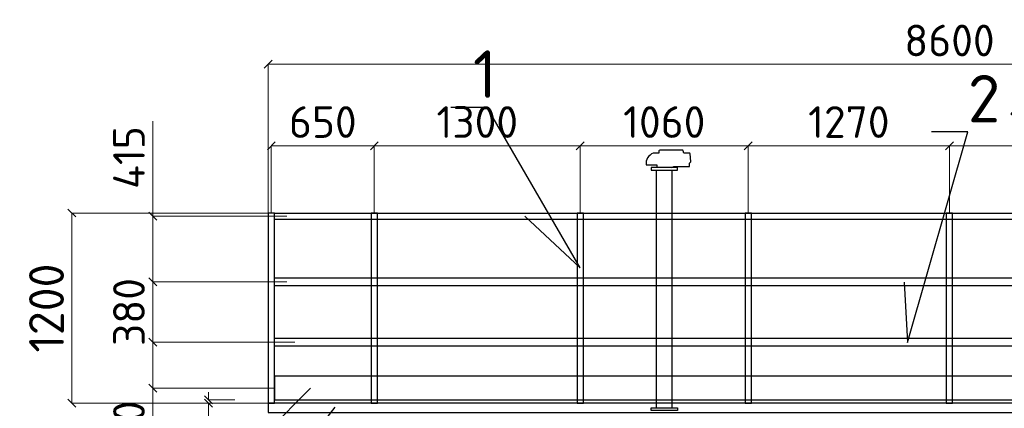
# Model space of a CAD drawing. Header units: millimetres. Extents: x -34827 to 118056, y 11959 to 116489.
# Tile 6 of 105: x -28879 to -22665, y 89270 to 91723. Entities that reach past the tile are written whole.
import ezdxf
from ezdxf import colors
from ezdxf.entities.mleader import LeaderData, LeaderLine
from ezdxf.math import Vec2, Vec3

# ---------------------------------------------------------------- set-up
doc = ezdxf.new("R2010")
doc.units = ezdxf.units.MM
doc.linetypes.add('K5LT32775', pattern=[0])
doc.layers.add('SV-DIM-MECH', color=7, linetype='Continuous')
doc.layers.add('Основные', color=7, linetype='Continuous')
doc.layers.add('Размеры', color=7, linetype='Continuous', lineweight=15)
doc.styles.get("Standard").update_dxf_attribs({"font": 'isocpeur.ttf'})
doc.styles.add('Геннадий 1000', font='isocpeur.ttf', dxfattribs={"height": 300})
doc.dimstyles.new('Размер 1000', dxfattribs={"dimtxt": 300, "dimasz": 50, "dimexe": 0.18, "dimexo": 0.0625, "dimgap": 50, "dimtad": 1, "dimdec": 0, "dimrnd": 1, "dimzin": 0, "dimdsep": 46, "dimtxsty": 'Standard', "dimblk": 'OBLIQUE', "dimcen": -0.09, "dimclrd": 5, "dimclre": 5, "dimclrt": 5, "dimadec": 0, "dimazin": 0, "dimtfac": 1, "dimtdec": 0, "dimtofl": 0, "dimtmove": 0, "dimatfit": 3, "dimldrblk": 'OBLIQUE', "dimfxl": 1, "dimtolj": 1, "dimtzin": 0, "dimlwd": 13, "dimlwe": 13, "dimarcsym": 0})

# ---------------------------------------------------------------- blocks, each defined once
blk = doc.blocks.new('_Oblique')
at = {"color": 0, "linetype": 'ByBlock', "lineweight": -2}
blk.add_line((-0.5, -0.5), (0.5, 0.5), dxfattribs=at)
blk = doc.blocks.new('*D168')
at = {"layer": 'Defpoints', "color": 0, "transparency": 16777216}
for p in [(-27193.9, 90482.7), (-28039.8, 90067.7), (-27193.9, 90067.7)]:
    blk.add_point(p, dxfattribs=at)
at = {"layer": 'Размеры', "color": 5, "lineweight": 13, "transparency": 16777216}
for p, q in [((-28039.8, 90482.7), (-28039.8, 91082.7)), ((-27194, 90482.7), (-28040, 90482.7)), ((-28039.8, 90067.7), (-28039.8, 90482.7)), ((-27194, 90067.7), (-28040, 90067.7))]:
    blk.add_line(p, q, dxfattribs=at)
at = {"layer": 'Размеры', "color": 5, "lineweight": 13, "transparency": 16777216, "xscale": 50, "yscale": 50, "zscale": 50}
for p, rotation in [((-28039.8, 90482.7), 90), ((-28039.8, 90067.7), 270)]:
    blk.add_blockref('_Oblique', p, dxfattribs=dict(at, rotation=rotation))
at = {"layer": 'Размеры', "color": 5, "transparency": 16777216, "insert": (-28189.8, 90852.7), "char_height": 200, "attachment_point": 5, "rotation": 90}
blk.add_mtext('\\A1;415', dxfattribs=at)
blk = doc.blocks.new('*D169')
at = {"layer": 'Defpoints', "color": 0, "transparency": 16777216}
for p in [(-27393.9, 90067.7), (-28039.8, 89687.7), (-27393.9, 89687.7)]:
    blk.add_point(p, dxfattribs=at)
at = {"layer": 'Размеры', "color": 5, "lineweight": 13, "transparency": 16777216}
for p, q in [((-27394, 90067.7), (-28040, 90067.7)), ((-28039.8, 90067.7), (-28039.8, 89687.7)), ((-27394, 89687.7), (-28040, 89687.7))]:
    blk.add_line(p, q, dxfattribs=at)
at = {"layer": 'Размеры', "color": 5, "lineweight": 13, "transparency": 16777216, "xscale": 50, "yscale": 50, "zscale": 50}
for p, rotation in [((-28039.8, 90067.7), 90), ((-28039.8, 89687.7), 270)]:
    blk.add_blockref('_Oblique', p, dxfattribs=dict(at, rotation=rotation))
at = {"layer": 'Размеры', "color": 5, "transparency": 16777216, "insert": (-28189.8, 89877.7), "char_height": 200, "attachment_point": 5, "rotation": 90}
blk.add_mtext('\\A1;380', dxfattribs=at)
blk = doc.blocks.new('*D170')
at = {"layer": 'Defpoints', "color": 0, "transparency": 16777216}
for p in [(-27143, 89687.7), (-28039.8, 89397.7), (-27271.4, 89397.7)]:
    blk.add_point(p, dxfattribs=at)
at = {"layer": 'Размеры', "color": 5, "lineweight": 13, "transparency": 16777216}
for p, q in [((-27143.1, 89687.7), (-28040, 89687.7)), ((-28039.8, 89687.7), (-28039.8, 89397.7)), ((-27271.4, 89397.7), (-28040, 89397.7)), ((-28039.8, 89397.7), (-28039.8, 88867.7))]:
    blk.add_line(p, q, dxfattribs=at)
at = {"layer": 'Размеры', "color": 5, "lineweight": 13, "transparency": 16777216, "xscale": 50, "yscale": 50, "zscale": 50}
for p, rotation in [((-28039.8, 89687.7), 90), ((-28039.8, 89397.7), 270)]:
    blk.add_blockref('_Oblique', p, dxfattribs=dict(at, rotation=rotation))
at = {"layer": 'Размеры', "color": 5, "transparency": 16777216, "insert": (-28189.8, 89107.7), "char_height": 200, "attachment_point": 5, "rotation": 90}
blk.add_mtext('\\A1;290', dxfattribs=at)
blk = doc.blocks.new('_None')
blk = doc.blocks.new('*D237')
at = {"color": 5, "lineweight": 13, "transparency": 16777216}
for p, q in [((-27311.4, 90502.7), (-28550.4, 90502.7)), ((-28550.2, 89302.7), (-28550.2, 90502.7)), ((-27311.4, 89302.7), (-28550.4, 89302.7))]:
    blk.add_line(p, q, dxfattribs=at)
at = {"layer": 'Defpoints', "color": 0, "transparency": 16777216}
for p in [(-28550.2, 90502.7), (-27311.4, 90502.7), (-27311.4, 89302.7)]:
    blk.add_point(p, dxfattribs=at)
at = {"color": 5, "lineweight": 13, "transparency": 16777216, "xscale": 50, "yscale": 50, "zscale": 50}
for p, rotation in [((-28550.2, 90502.7), 90), ((-28550.2, 89302.7), 270)]:
    blk.add_blockref('_Oblique', p, dxfattribs=dict(at, rotation=rotation))
at = {"color": 5, "transparency": 16777216, "insert": (-28710.2, 89902.7), "char_height": 220, "attachment_point": 5, "rotation": 90}
blk.add_mtext('\\A1;1200', dxfattribs=at)
blk = doc.blocks.new('*D192')
at = {"layer": 'Defpoints', "color": 0, "transparency": 16777216}
for p in [(-25341.4, 90927), (-26641.4, 90502.7), (-25341.4, 90502.7)]:
    blk.add_point(p, dxfattribs=at)
at = {"layer": 'SV-DIM-MECH', "color": 5, "lineweight": 13, "transparency": 16777216}
for p, q in [((-26641.4, 90502.7), (-26641.4, 90927.2)), ((-26641.4, 90927), (-25341.4, 90927)), ((-25341.4, 90502.7), (-25341.4, 90927.2))]:
    blk.add_line(p, q, dxfattribs=at)
at = {"layer": 'SV-DIM-MECH', "color": 5, "lineweight": 13, "transparency": 16777216, "xscale": 50, "yscale": 50, "zscale": 50, "rotation": 180}
blk.add_blockref('_Oblique', (-26641.4, 90927), dxfattribs=at)
at = {"layer": 'SV-DIM-MECH', "color": 5, "lineweight": 13, "transparency": 16777216, "xscale": 50, "yscale": 50, "zscale": 50}
blk.add_blockref('_Oblique', (-25341.4, 90927), dxfattribs=at)
at = {"layer": 'SV-DIM-MECH', "color": 5, "transparency": 16777216, "insert": (-25991.4, 91077), "char_height": 200, "attachment_point": 5}
blk.add_mtext('\\A1;1300', dxfattribs=at)
blk = doc.blocks.new('*D249')
at = {"layer": 'Defpoints', "color": 0, "transparency": 16777216}
for p in [(-24281.4, 90927), (-25341.4, 90502.7), (-24281.4, 90502.7)]:
    blk.add_point(p, dxfattribs=at)
at = {"layer": 'SV-DIM-MECH', "color": 5, "lineweight": 13, "transparency": 16777216}
for p, q in [((-25341.4, 90502.7), (-25341.4, 90927.2)), ((-25341.4, 90927), (-24281.4, 90927)), ((-24281.4, 90502.7), (-24281.4, 90927.2))]:
    blk.add_line(p, q, dxfattribs=at)
at = {"layer": 'SV-DIM-MECH', "color": 5, "lineweight": 13, "transparency": 16777216, "xscale": 50, "yscale": 50, "zscale": 50, "rotation": 180}
blk.add_blockref('_Oblique', (-25341.4, 90927), dxfattribs=at)
at = {"layer": 'SV-DIM-MECH', "color": 5, "lineweight": 13, "transparency": 16777216, "xscale": 50, "yscale": 50, "zscale": 50}
blk.add_blockref('_Oblique', (-24281.4, 90927), dxfattribs=at)
at = {"layer": 'SV-DIM-MECH', "color": 5, "transparency": 16777216, "insert": (-24811.4, 91077), "char_height": 200, "attachment_point": 5}
blk.add_mtext('\\A1;1060', dxfattribs=at)
blk = doc.blocks.new('*D250')
at = {"layer": 'Defpoints', "color": 0, "transparency": 16777216}
for p in [(-23011.4, 90927), (-24281.4, 90502.7), (-23011.4, 90502.7)]:
    blk.add_point(p, dxfattribs=at)
at = {"layer": 'SV-DIM-MECH', "color": 5, "lineweight": 13, "transparency": 16777216}
for p, q in [((-24281.4, 90502.7), (-24281.4, 90927.2)), ((-24281.4, 90927), (-23011.4, 90927)), ((-23011.4, 90502.7), (-23011.4, 90927.2))]:
    blk.add_line(p, q, dxfattribs=at)
at = {"layer": 'SV-DIM-MECH', "color": 5, "lineweight": 13, "transparency": 16777216, "xscale": 50, "yscale": 50, "zscale": 50, "rotation": 180}
blk.add_blockref('_Oblique', (-24281.4, 90927), dxfattribs=at)
at = {"layer": 'SV-DIM-MECH', "color": 5, "lineweight": 13, "transparency": 16777216, "xscale": 50, "yscale": 50, "zscale": 50}
blk.add_blockref('_Oblique', (-23011.4, 90927), dxfattribs=at)
at = {"layer": 'SV-DIM-MECH', "color": 5, "transparency": 16777216, "insert": (-23646.4, 91077), "char_height": 200, "attachment_point": 5}
blk.add_mtext('\\A1;1270', dxfattribs=at)
blk = doc.blocks.new('*D193')
at = {"layer": 'Defpoints', "color": 0, "transparency": 16777216}
for p in [(-21741.4, 90927), (-23011.4, 90502.7), (-21741.4, 90502.7)]:
    blk.add_point(p, dxfattribs=at)
at = {"layer": 'SV-DIM-MECH', "color": 5, "lineweight": 13, "transparency": 16777216}
for p, q in [((-23011.4, 90502.7), (-23011.4, 90927.2)), ((-23011.4, 90927), (-21741.4, 90927)), ((-21741.4, 90502.7), (-21741.4, 90927.2))]:
    blk.add_line(p, q, dxfattribs=at)
at = {"layer": 'SV-DIM-MECH', "color": 5, "lineweight": 13, "transparency": 16777216, "xscale": 50, "yscale": 50, "zscale": 50, "rotation": 180}
blk.add_blockref('_Oblique', (-23011.4, 90927), dxfattribs=at)
at = {"layer": 'SV-DIM-MECH', "color": 5, "lineweight": 13, "transparency": 16777216, "xscale": 50, "yscale": 50, "zscale": 50}
blk.add_blockref('_Oblique', (-21741.4, 90927), dxfattribs=at)
at = {"layer": 'SV-DIM-MECH', "color": 5, "transparency": 16777216, "insert": (-22376.4, 91077), "char_height": 200, "attachment_point": 5}
blk.add_mtext('\\A1;1270', dxfattribs=at)
blk = doc.blocks.new('*D196')
at = {"layer": 'Defpoints', "color": 0, "transparency": 16777216}
for p in [(-27687.1, 89302.7), (-27522.3, 89322.7), (-27522.3, 89302.7)]:
    blk.add_point(p, dxfattribs=at)
at = {"layer": 'SV-DIM-MECH', "color": 5, "lineweight": 13, "transparency": 16777216}
for p, q in [((-27687.1, 89322.7), (-27687.1, 89372.7)), ((-27522.3, 89322.7), (-27687.2, 89322.7)), ((-27522.3, 89302.7), (-27687.2, 89302.7)), ((-27687.1, 89302.7), (-27687.1, 88862.7))]:
    blk.add_line(p, q, dxfattribs=at)
at = {"layer": 'SV-DIM-MECH', "color": 5, "lineweight": 13, "transparency": 16777216, "xscale": 50, "yscale": 50, "zscale": 50}
for p, rotation in [((-27687.1, 89322.7), 270), ((-27687.1, 89302.7), 90)]:
    blk.add_blockref('_Oblique', p, dxfattribs=dict(at, rotation=rotation))
at = {"layer": 'SV-DIM-MECH', "color": 5, "transparency": 16777216, "insert": (-27837.1, 89032.7), "char_height": 200, "attachment_point": 5, "rotation": 90}
blk.add_mtext('\\A1;20', dxfattribs=at)
blk = doc.blocks.new('*D197')
at = {"layer": 'Defpoints', "color": 0, "transparency": 16777216}
for p in [(-26641.4, 90927), (-27291.4, 90502.7), (-26641.4, 90502.7)]:
    blk.add_point(p, dxfattribs=at)
at = {"layer": 'SV-DIM-MECH', "color": 5, "lineweight": 13, "transparency": 16777216}
for p, q in [((-27291.4, 90502.7), (-27291.4, 90927.2)), ((-27291.4, 90927), (-26641.4, 90927)), ((-26641.4, 90502.7), (-26641.4, 90927.2))]:
    blk.add_line(p, q, dxfattribs=at)
at = {"layer": 'SV-DIM-MECH', "color": 5, "lineweight": 13, "transparency": 16777216, "xscale": 50, "yscale": 50, "zscale": 50, "rotation": 180}
blk.add_blockref('_Oblique', (-27291.4, 90927), dxfattribs=at)
at = {"layer": 'SV-DIM-MECH', "color": 5, "lineweight": 13, "transparency": 16777216, "xscale": 50, "yscale": 50, "zscale": 50}
blk.add_blockref('_Oblique', (-26641.4, 90927), dxfattribs=at)
at = {"layer": 'SV-DIM-MECH', "color": 5, "transparency": 16777216, "insert": (-26966.4, 91077), "char_height": 200, "attachment_point": 5}
blk.add_mtext('\\A1;650', dxfattribs=at)
blk = doc.blocks.new('*D253')
at = {"layer": 'Defpoints', "color": 0, "transparency": 16777216}
for p in [(-18711.4, 91441.6), (-18711.4, 90502.7), (-27311.4, 90401.5)]:
    blk.add_point(p, dxfattribs=at)
at = {"layer": 'SV-DIM-MECH', "color": 5, "lineweight": 13, "transparency": 16777216}
for p, q in [((-27311.4, 90401.6), (-27311.4, 91441.8)), ((-27311.4, 91441.6), (-18711.4, 91441.6)), ((-18711.4, 90502.7), (-18711.4, 91441.8))]:
    blk.add_line(p, q, dxfattribs=at)
at = {"layer": 'SV-DIM-MECH', "color": 5, "lineweight": 13, "transparency": 16777216, "xscale": 50, "yscale": 50, "zscale": 50, "rotation": 180}
blk.add_blockref('_Oblique', (-27311.4, 91441.6), dxfattribs=at)
at = {"layer": 'SV-DIM-MECH', "color": 5, "lineweight": 13, "transparency": 16777216, "xscale": 50, "yscale": 50, "zscale": 50}
blk.add_blockref('_Oblique', (-18711.4, 91441.6), dxfattribs=at)
at = {"layer": 'SV-DIM-MECH', "color": 5, "transparency": 16777216, "insert": (-23011.4, 91591.6), "char_height": 200, "attachment_point": 5}
blk.add_mtext('\\A1;8600', dxfattribs=at)

msp = doc.modelspace()

# ---------------------------------------------------------------- linework, layer by layer
at = {"color": 6}
for p, q in [((-24861.3657, 89272.2178), (-24861.3657, 90772.2178)), ((-24761.3657, 89272.2178), (-24761.3657, 90772.2178))]:
    msp.add_line(p, q, dxfattribs=at)
at = {"color": 6, "linetype": 'K5LT32775'}
msp.add_lwpolyline([(-24763.585, 90788.8845), (-24751.7511, 90796.2807), (-24653.0342, 90796.2807), (-24653.0342, 90816.3495), (-24647.5172, 90821.5601), (-24644.8853, 90824.0457, 0.229475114), (-24643.4668, 90827.7821), (-24647.7825, 90876.5208, 0.388576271), (-24652.348, 90880.6999), (-24652.7539, 90880.6999), (-24687.0969, 90880.6999), (-24691.2275, 90894.8619), (-24691.6018, 90896.1453, 0.333333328), (-24696.0018, 90899.4453), (-24840.2871, 90899.4453, 0.414213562), (-24844.8704, 90894.8619), (-24844.8704, 90880.6999), (-24880.799, 90880.6999, 0.344631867), (-24925.8617, 90806.0439), (-24859.1464, 90806.0439), (-24859.1464, 90788.8845)], format="xyb", dxfattribs=at)
at = {"color": 6}
for points in [[(-24894.699, 90772.2178), (-24728.0324, 90772.2178), (-24728.0324, 90788.8845), (-24894.699, 90788.8845)], [(-24894.699, 89272.2178), (-24728.0324, 89272.2178), (-24728.0324, 89255.5512), (-24894.699, 89255.5512)]]:
    msp.add_lwpolyline(points, close=True, dxfattribs=at)
at = {"lineweight": 30}
for points in [[(-27311.3657, 90502.6838), (-27311.3657, 89302.6838), (-27271.3657, 89302.6838), (-27271.3657, 90502.6838)], [(-26661.3657, 90502.6838), (-26661.3657, 89302.6838), (-26621.3657, 89302.6838), (-26621.3657, 90502.6838)], [(-25361.3657, 90502.6838), (-25361.3657, 89302.6838), (-25321.3657, 89302.6838), (-25321.3657, 90502.6838)], [(-24301.3657, 90502.6838), (-24301.3657, 89302.6838), (-24261.3657, 89302.6838), (-24261.3657, 90502.6838)], [(-23031.3657, 90502.6838), (-23031.3657, 89302.6838), (-22991.3657, 89302.6838), (-22991.3657, 90502.6838)]]:
    msp.add_lwpolyline(points, close=True, dxfattribs=at)
for points in [[(-27271.3657, 90502.6838), (-18711.3657, 90502.6838)], [(-18711.3657, 90462.6838), (-27271.3657, 90462.6838)], [(-27271.3657, 90092.6838), (-18711.3657, 90092.6838)], [(-18711.3657, 90042.6838), (-27271.3657, 90042.6838)], [(-27271.3657, 89712.6838), (-18711.3657, 89712.6838)], [(-18711.3657, 89662.6838), (-27271.3657, 89662.6838)], [(-18711.3657, 89472.6838), (-27271.3657, 89472.6838), (-27271.3657, 89322.6838), (-18711.3657, 89322.6838)], [(-18711.3657, 89302.6838), (-27311.3657, 89302.6838), (-27311.3657, 89242.6838), (-18711.3657, 89242.6838)]]:
    msp.add_lwpolyline(points, dxfattribs=at)

# ---------------------------------------------------------------- dimensions: what is measured, and where the dimension line sits
dim = msp.add_linear_dim(base=(-28550.2148, 90502.6838), p1=(-27311.3657, 89302.6838), p2=(-27311.3657, 90502.6838), angle=90, dimstyle='Размер 1000', override={"dimtxt": 220})
dim.commit()
dim.dimension.update_dxf_attribs({"geometry": '*D237', "text_midpoint": (-28710.2148, 89902.6838)})
at = {"layer": 'SV-DIM-MECH'}
for base, p1, p2, picture, middle in [((-18711.3657, 91441.6358), (-27311.3657, 90401.507), (-18711.3657, 90502.6838), '*D253', (-23011.3657, 91591.6358)), ((-26641.3657, 90927.0278), (-27291.3657, 90502.6838), (-26641.3657, 90502.6838), '*D197', (-26966.3657, 91077.0278)), ((-25341.3657, 90927.0278), (-26641.3657, 90502.6838), (-25341.3657, 90502.6838), '*D192', (-25991.3657, 91077.0278)), ((-24281.3657, 90927.0278), (-25341.3657, 90502.6838), (-24281.3657, 90502.6838), '*D249', (-24811.3657, 91077.0278)), ((-23011.3657, 90927.0278), (-24281.3657, 90502.6838), (-23011.3657, 90502.6838), '*D250', (-23646.3657, 91077.0278)), ((-21741.3657, 90927.0278), (-23011.3657, 90502.6838), (-21741.3657, 90502.6838), '*D193', (-22376.3657, 91077.0278))]:
    dim = msp.add_linear_dim(base=base, p1=p1, p2=p2, dimstyle='Размер 1000', override={"dimtxt": 200}, dxfattribs=at)
    dim.commit()
    dim.dimension.update_dxf_attribs({"geometry": picture, "text_midpoint": middle})
dim = msp.add_linear_dim(base=(-27687.0594, 89302.6838), p1=(-27522.2771, 89322.6838), p2=(-27522.2771, 89302.6838), angle=90, dimstyle='Размер 1000', override={"dimtxt": 200}, dxfattribs=at)
dim.commit()
dim.dimension.update_dxf_attribs({"geometry": '*D196', "text_midpoint": (-27837.0594, 89032.6838)})
at = {"layer": 'Размеры'}
for base, p1, p2, text, picture, middle in [((-28039.8093, 90067.6838), (-27193.9303, 90482.6838), (-27193.9303, 90067.6838), '415', '*D168', (-28039.8093, 90852.6838)), ((-28039.8093, 89687.6838), (-27393.9303, 90067.6838), (-27393.9303, 89687.6838), '380', '*D169', (-28039.8093, 89877.6838))]:
    dim = msp.add_linear_dim(base=base, p1=p1, p2=p2, angle=90, text=text, dimstyle='Размер 1000', override={"dimtxt": 200}, dxfattribs=at)
    dim.commit()
    dim.dimension.update_dxf_attribs({"geometry": picture, "text_midpoint": middle, "dimtype": 160})
dim = msp.add_linear_dim(base=(-28039.8093, 89397.6838), p1=(-27143.0189, 89687.6838), p2=(-27271.3657, 89397.6838), angle=90, dimstyle='Размер 1000', override={"dimtxt": 200}, dxfattribs=at)
dim.commit()
dim.dimension.update_dxf_attribs({"geometry": '*D170', "text_midpoint": (-28039.8093, 89107.6838), "dimtype": 160})

# ---------------------------------------------------------------- leaders
ml = msp.add_multileader_mtext('Standard')
ml.set_content('1', color=256, style='Геннадий 1000')
ml.set_leader_properties(color=5)
ml.set_arrow_properties(name='NONE')
ml.build(insert=Vec2(0, 0))
ml.multileader.update_dxf_attribs({"text_left_attachment_type": 6, "text_right_attachment_type": 6, "dogleg_length": 0.05, "arrow_head_size": 100})
ctx = ml.context
ctx.base_point, ctx.char_height, ctx.arrow_head_size, ctx.landing_gap_size, ctx.plane_origin = Vec3(-26018.5693, 91169.3618), 300, 100, 0, Vec3(-26963.4209, 90482.1028)
ctx.left_attachment, ctx.right_attachment = 6, 6
notes = []
notes.append((ctx, [(1, (1, 1, 0), (-25928.5193, 91169.3618), (-1, 0), 0.05, [(1, [(-25692.0615, 90482.679), (-25342.3937, 90155.6327)], 0, [])])]))
ctx.mtext.insert, ctx.mtext.flow_direction = Vec3(-26018.5693, 91529.3618), 5
ml = msp.add_multileader_mtext('Standard')
ml.set_content('2', color=256, style='Геннадий 1000')
ml.set_leader_properties(color=5)
ml.set_arrow_properties(name='NONE')
ml.build(insert=Vec2(0, 0))
ml.multileader.update_dxf_attribs({"text_left_attachment_type": 6, "text_right_attachment_type": 6, "dogleg_length": 0.05, "arrow_head_size": 100})
ctx = ml.context
ctx.base_point, ctx.char_height, ctx.arrow_head_size, ctx.landing_gap_size, ctx.plane_origin = Vec3(-22895.6875, 91014.2958), 300, 100, 0, Vec3(-23297.8253, 90066.0689)
ctx.left_attachment, ctx.right_attachment = 6, 6
notes.append((ctx, [(0, (1, 1, 0), (-22895.7375, 91014.2958), (1, 0), 0.05, [(1, [(-23297.8253, 90066.0689), (-23275.5687, 89686.2592)], 0, [])])]))
ctx.mtext.insert, ctx.mtext.flow_direction = Vec3(-22895.6875, 91374.2958), 5
ml = msp.add_multileader_mtext('Standard')
ml.set_content('8', color=256, style='Геннадий 1000')
ml.set_leader_properties(color=5)
ml.set_arrow_properties(name='NONE')
ml.build(insert=Vec2(0, 0))
ml.multileader.update_dxf_attribs({"text_left_attachment_type": 6, "text_right_attachment_type": 6, "dogleg_length": 0.05, "arrow_head_size": 100})
ctx = ml.context
ctx.base_point, ctx.char_height, ctx.arrow_head_size, ctx.landing_gap_size, ctx.plane_origin = Vec3(-28206.7833, 88377.8227), 300, 100, 0, Vec3(-27044.822, 89397.384)
ctx.left_attachment, ctx.right_attachment = 6, 6
notes.append((ctx, [(0, (1, 1, 0), (-28056.7333, 88377.8227), (-1, 0), 0.05, [(0, [(-27044.822, 89397.384)], 0, [])])]))
ctx.mtext.insert, ctx.mtext.flow_direction = Vec3(-28206.7833, 88737.8227), 5
at = {"layer": 'Основные'}
ml = msp.add_multileader_mtext('Standard', dxfattribs=at)
ml.set_content('3', color=256, style='Геннадий 1000')
ml.set_leader_properties(color=5)
ml.set_arrow_properties(name='NONE')
ml.build(insert=Vec2(0, 0))
ml.multileader.update_dxf_attribs({"text_left_attachment_type": 5, "text_right_attachment_type": 5, "dogleg_length": 0.5655, "arrow_head_size": 100})
ctx = ml.context
ctx.base_point, ctx.char_height, ctx.arrow_head_size, ctx.landing_gap_size, ctx.plane_origin = Vec3(-28208.9362, 87804.0944), 300, 100, 0, Vec3(-27158.1043, 88021.9169)
ctx.left_attachment, ctx.right_attachment, ctx.text_align_type = 5, 5, 2
notes.append((ctx, [(1, (1, 1, 0), (-28040.0847, 87804.0944), (-1, 0), 18.8516, [(0, [(-26891.5002, 89276.8872)], 0, [])])]))
ctx.mtext.insert, ctx.mtext.width, ctx.mtext.alignment, ctx.mtext.flow_direction = Vec3(-28058.9362, 88164.0944), 1221.973901, 3, 5
for ctx, leaders in notes:
    for number, flags, end, landing, length, lines in leaders:
        leader = LeaderData()
        leader.index, (leader.has_last_leader_line, leader.has_dogleg_vector, leader.attachment_direction) = number, flags
        leader.last_leader_point, leader.dogleg_vector, leader.dogleg_length = Vec3(end), Vec3(landing), length
        for number, points, colour, breaks in lines:
            line = LeaderLine()
            line.index, line.vertices, line.color, line.breaks = number, Vec3.list(points), colors.encode_raw_color(colour), breaks
            leader.lines.append(line)
        ctx.leaders.append(leader)

doc.saveas('drawing.dxf')
